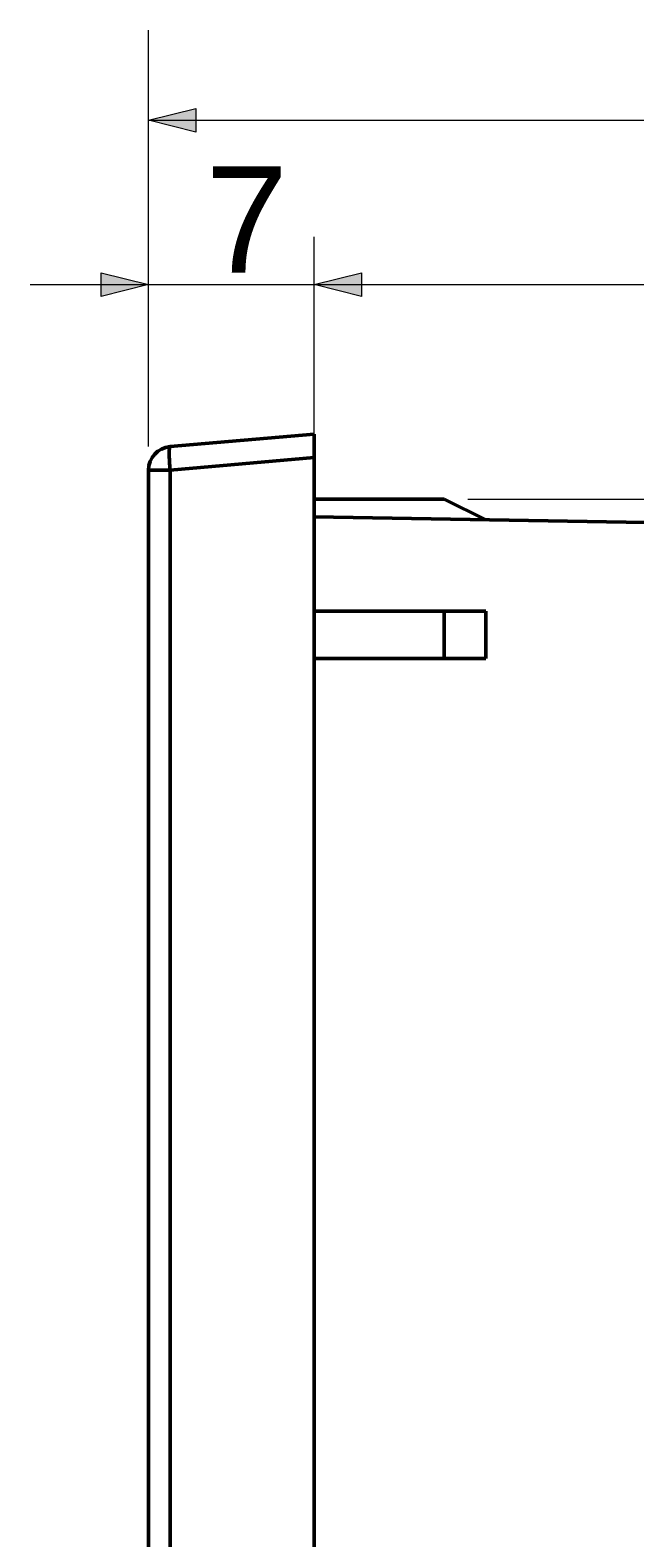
# Model space of a CAD drawing. Header units: millimetres. Extents: x -18 to 228, y 90 to 209.
# Tile 2 of 5: x -18 to 8, y 144 to 207. Entities that reach past the tile are written whole.
import ezdxf

# ---------------------------------------------------------------- set-up
doc = ezdxf.new("R2010")
doc.units = ezdxf.units.MM
doc.header["$MEASUREMENT"] = 0
doc.layers.add('Capa 1', color=7, linetype='Continuous', lineweight=0)

msp = doc.modelspace()

# ---------------------------------------------------------------- hatches: boundary and pattern name
at = {"layer": 'Capa 1', "true_color": 0x000000, "transparency": 33554687}
h = msp.add_hatch(color=18, dxfattribs=at)
h.dxf.hatch_style = 2
h.paths.add_polyline_path([(-12.86, 203.589), (-10.86, 204.089), (-10.86, 203.089)])
h = msp.add_hatch(color=18, dxfattribs=at)
h.dxf.hatch_style = 2
h.paths.add_polyline_path([(-12.86, 196.64), (-14.86, 196.14), (-14.86, 197.14)])
h = msp.add_hatch(color=18, dxfattribs=at)
h.dxf.hatch_style = 2
h.paths.add_polyline_path([(-5.86, 196.64), (-3.86, 197.14), (-3.86, 196.14)])
h = msp.add_hatch(color=18, dxfattribs=at)
h.dxf.hatch_style = 2
h.paths.add_polyline_path([(-5.86, 196.64), (-3.86, 197.14), (-3.86, 196.14)])

# ---------------------------------------------------------------- linework, layer by layer
at = {"layer": 'Capa 1', "color": 18, "lineweight": 13, "true_color": 0x000000}
for p, q in [((-12.86, 189.791), (-12.86, 207.402)), ((-12.86, 203.589), (90.14, 203.589)), ((-5.86, 190.324), (-5.86, 198.654)), ((-17.86, 196.64), (90.14, 196.64)), ((0.64, 187.57), (108.524, 187.57))]:
    msp.add_line(p, q, dxfattribs=at)
at = {"layer": 'Capa 1', "color": 18, "lineweight": 50, "true_color": 0x000000}
for p, q in [((-11.947, 189.787), (-5.86, 190.32)), ((-5.86, 93.32), (-5.86, 190.32)), ((-12.86, 94.849), (-12.86, 188.791)), ((-12.86, 188.791), (-11.947, 188.791)), ((-11.947, 188.791), (-5.86, 189.323)), ((-11.947, 94.849), (-11.947, 188.791)), ((-0.36, 187.57), (-5.86, 187.57)), ((1.394, 186.693), (-0.36, 187.57)), ((-5.86, 186.82), (8.14, 186.575)), ((-5.86, 182.82), (1.394, 182.82)), ((-0.36, 180.82), (-0.36, 182.82)), ((1.394, 182.82), (1.394, 180.82)), ((-5.86, 180.82), (1.394, 180.82))]:
    msp.add_line(p, q, dxfattribs=at)
at = {"layer": 'Capa 1', "color": 18, "lineweight": 0, "true_color": 0x000000}
for points in [[(-12.86, 203.589), (-10.86, 204.089), (-10.86, 203.089)], [(-12.86, 196.64), (-14.86, 196.14), (-14.86, 197.14)], [(-5.86, 196.64), (-3.86, 197.14), (-3.86, 196.14)], [(-5.86, 196.64), (-3.86, 197.14), (-3.86, 196.14)]]:
    msp.add_lwpolyline(points, close=True, dxfattribs=at)
at = {"layer": 'Capa 1'}
for points in [[(-12.86, 203.589), (-10.86, 204.089), (-10.86, 203.089)], [(-12.86, 196.64), (-14.86, 196.14), (-14.86, 197.14)], [(-5.86, 196.64), (-3.86, 197.14), (-3.86, 196.14)], [(-5.86, 196.64), (-3.86, 197.14), (-3.86, 196.14)]]:
    msp.add_lwpolyline(points, close=True, dxfattribs=at)
at = {"layer": 'Capa 1', "color": 18, "lineweight": 13, "true_color": 0x000000}
for points in [[(-12.86, 203.589), (-10.86, 204.089), (-10.86, 203.089)], [(-12.86, 196.64), (-14.86, 196.14), (-14.86, 197.14)], [(-5.86, 196.64), (-3.86, 197.14), (-3.86, 196.14)], [(-5.86, 196.64), (-3.86, 197.14), (-3.86, 196.14)]]:
    msp.add_lwpolyline(points, close=True, dxfattribs=at)
at = {"layer": 'Capa 1', "color": 18, "lineweight": 50, "true_color": 0x000000}
msp.add_lwpolyline([(-11.947, 188.791), (-11.953, 188.87), (-11.961, 188.97), (-11.968, 189.07), (-11.973, 189.17), (-11.977, 189.242), (-11.98, 189.342), (-11.981, 189.392), (-11.983, 189.493), (-11.982, 189.516), (-11.98, 189.617), (-11.973, 189.709), (-11.973, 189.712), (-11.962, 189.767), (-11.957, 189.78), (-11.947, 189.787)], dxfattribs=at)
msp.add_open_spline([(-11.947, 189.787), (-12.463, 189.742), (-12.86, 189.31), (-12.86, 188.791)], degree=3, dxfattribs=at)

# ---------------------------------------------------------------- texts
at = {"layer": 'Capa 1', "insert": (-10.457, 197.14), "char_height": 0.2, "attachment_point": 7}
msp.add_mtext('\\C18;\\c0;\\FArial|b0|i0|c1;\\H4.495800;\\W1.000000;7', dxfattribs=at)

doc.saveas('drawing.dxf')
